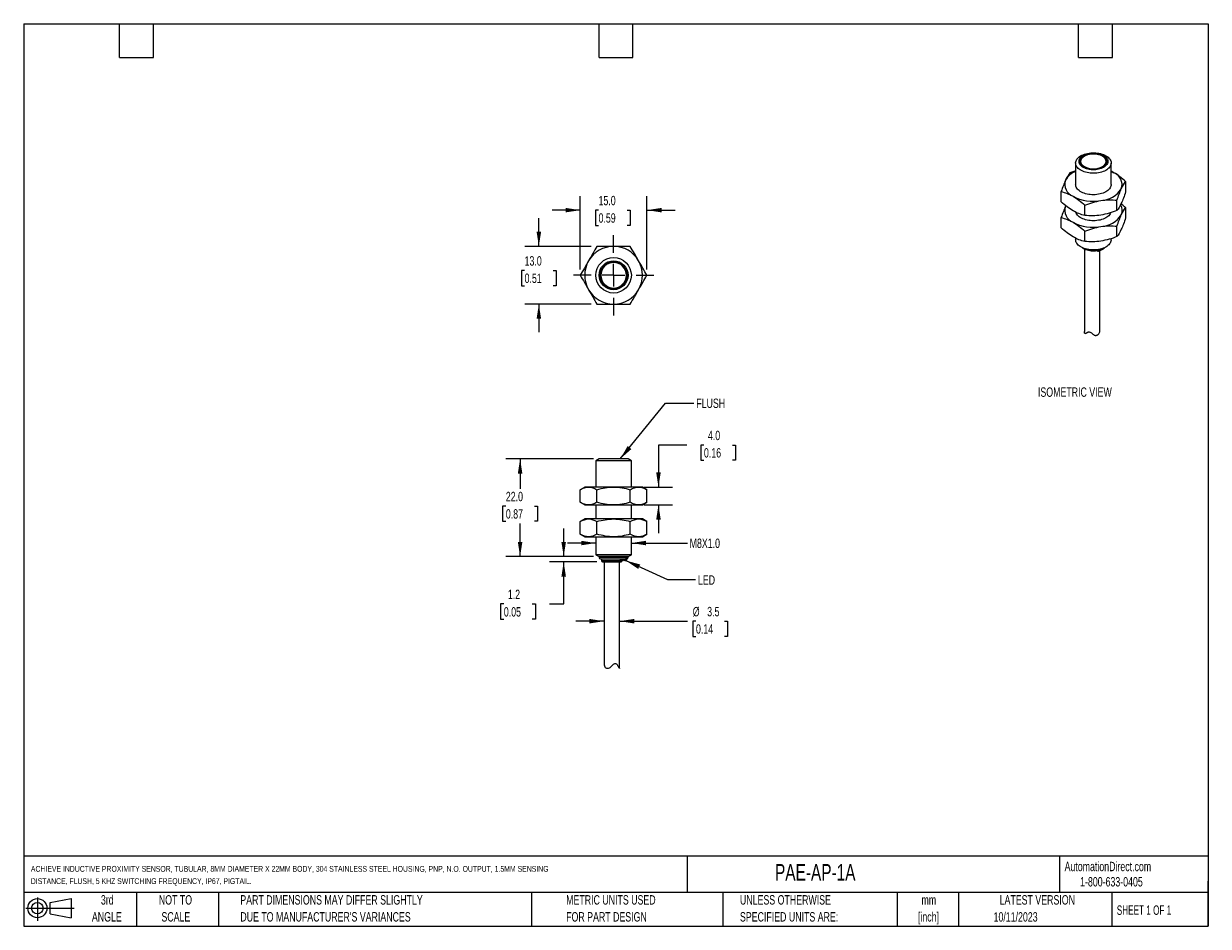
# Model space of a CAD drawing. Header units: millimetres. Extents: x 6 to 273, y 6 to 210.
import ezdxf

# ---------------------------------------------------------------- set-up
doc = ezdxf.new("R2010")
doc.units = ezdxf.units.MM
doc.linetypes.add('CENTERX2', pattern=[20.32, 12.7, -2.54, 2.54, -2.54])
doc.layers.add('CENTER', color=40, linetype='CENTERX2')
doc.layers.add('DIMENSIONS', color=140, linetype='Continuous', lineweight=25)
doc.layers.add('TEXT', color=140, linetype='Continuous', lineweight=25)
doc.styles.add('SLDTEXTSTYLE0', font='TXT', dxfattribs={"width": 0.7})
doc.styles.add('SLDTEXTSTYLE1', font='TXT', dxfattribs={"width": 0.65})
doc.dimstyles.new('SLDDIMSTYLE0', dxfattribs={"dimtxt": 2.158008, "dimasz": 3.302, "dimexe": 0, "dimexo": 0.0625, "dimgap": 0.539502, "dimtad": 0, "dimtih": 1, "dimtoh": 1, "dimrnd": 1e-09, "dimzin": 4, "dimdsep": 46, "dimtxsty": 'SLDTEXTSTYLE0', "dimsah": 1, "dimcen": 0.09, "dimadec": 0, "dimazin": 1, "dimtfac": 1, "dimtmove": 0, "dimatfit": 0, "dimfxl": 0, "dimfrac": 2, "dimtolj": 1, "dimtzin": 12, "dimarcsym": 0})
doc.dimstyles.new('SLDDIMSTYLE1', dxfattribs={"dimtxt": 2.158008, "dimasz": 3.302, "dimexe": 0, "dimexo": 0.0625, "dimgap": 0.539502, "dimtad": 0, "dimtih": 1, "dimtoh": 1, "dimrnd": 1e-09, "dimzin": 12, "dimdsep": 46, "dimtxsty": 'SLDTEXTSTYLE0', "dimsah": 1, "dimcen": 0.09, "dimadec": 0, "dimazin": 3, "dimtfac": 1, "dimtmove": 0, "dimatfit": 0, "dimfxl": 0, "dimfrac": 2, "dimtolj": 1, "dimtzin": 12, "dimarcsym": 0})
doc.dimstyles.new('SLDDIMSTYLE2', dxfattribs={"dimtxt": 2.158008, "dimasz": 3.302, "dimexe": 0, "dimexo": 0.0625, "dimgap": 0.539502, "dimtad": 0, "dimtih": 1, "dimtoh": 1, "dimrnd": 1e-09, "dimzin": 4, "dimdsep": 46, "dimtxsty": 'SLDTEXTSTYLE0', "dimsah": 1, "dimcen": 0.09, "dimadec": 0, "dimazin": 1, "dimtfac": 1, "dimtofl": 0, "dimtmove": 0, "dimatfit": 3, "dimfxl": 0, "dimfrac": 2, "dimtolj": 1, "dimtzin": 12, "dimarcsym": 0})
doc.dimstyles.new('SLDDIMSTYLE3', dxfattribs={"dimtxt": 0.18, "dimasz": 3.302, "dimexe": 0, "dimexo": 0.0625, "dimgap": 0, "dimtad": 0, "dimtih": 1, "dimtoh": 1, "dimdec": 0, "dimrnd": 1e-09, "dimzin": 0, "dimdsep": 46, "dimtxsty": 'Standard', "dimsah": 1, "dimcen": 0.09, "dimadec": 0, "dimazin": 0, "dimtfac": 3.302, "dimtdec": 0, "dimtofl": 0, "dimtmove": 0, "dimatfit": 3, "dimfxl": 0, "dimfrac": 2, "dimtolj": 1, "dimtzin": 0, "dimarcsym": 0})

# ---------------------------------------------------------------- blocks, each defined once
blk = doc.blocks.new('Block11')
at = {"color": 7, "linetype": 'Continuous', "lineweight": 18}
for p, q in [((0, 2.88), (10.87, 2.88)), ((2.59, 5.31), (2.59, 0)), ((5.48, 4.17), (10.18, 5.03)), ((5.48, 1.6), (5.48, 4.17)), ((10.18, 5.03), (10.18, 0.73)), ((5.48, 1.6), (10.18, 0.73))]:
    blk.add_line(p, q, dxfattribs=at)
for radius in [2.15, 1.29]:
    blk.add_circle((2.59, 2.88), radius, dxfattribs=at)
blk = doc.blocks.new('Block12')
at = {"color": 7, "linetype": 'Continuous'}
blk.add_blockref('Block11', (0, 0), dxfattribs=at)
blk = doc.blocks.new('_D')
at = {"layer": 'DIMENSIONS'}
for p, q in [((155.61, 114.7), (149.26, 114.7)), ((149.26, 114.7), (149.26, 105.23)), ((159.5, 114.7), (158.77, 114.7)), ((158.77, 114.7), (158.77, 111.27)), ((165.91, 114.7), (166.64, 114.7)), ((166.64, 114.7), (166.64, 111.27)), ((158.77, 111.27), (159.5, 111.27)), ((166.64, 111.27), (165.91, 111.27)), ((146.06, 105.23), (152.43, 105.23)), ((146.06, 101.23), (152.43, 101.23)), ((149.26, 101.23), (149.26, 94.88))]:
    blk.add_line(p, q, dxfattribs=at)
for points in [[(149.26, 105.23), (149.77, 108.53), (148.75, 108.53)], [(149.26, 101.23), (148.75, 97.92), (149.77, 97.92)]]:
    blk.add_solid(points, dxfattribs=at)
at = {"layer": 'DIMENSIONS', "char_height": 2.117, "attachment_point": 1, "style": 'SLDTEXTSTYLE0'}
for s, insert in [('4.0', (160.4, 117.91)), ('0.16', (159.5, 114))]:
    blk.add_mtext(s, dxfattribs=dict(at, insert=insert))
blk = doc.blocks.new('_D_1')
at = {"layer": 'DIMENSIONS'}
for p, q in [((137.01, 75.04), (130.66, 75.04)), ((140.51, 75.04), (155.78, 75.04)), ((157.71, 75.04), (156.98, 75.04)), ((156.98, 75.04), (156.98, 71.61)), ((164.12, 75.04), (164.84, 75.04)), ((164.84, 75.04), (164.84, 71.61)), ((156.98, 71.61), (157.71, 71.61)), ((164.84, 71.61), (164.12, 71.61))]:
    blk.add_line(p, q, dxfattribs=at)
for points in [[(137.01, 75.04), (133.71, 75.55), (133.71, 74.53)], [(140.51, 75.04), (143.81, 74.53), (143.81, 75.55)]]:
    blk.add_solid(points, dxfattribs=at)
at = {"layer": 'DIMENSIONS', "char_height": 2.117, "attachment_point": 1, "style": 'SLDTEXTSTYLE0'}
for s, insert in [('%%c', (156.98, 78.25)), ('3.5', (160.23, 78.25)), ('0.14', (157.71, 74.34))]:
    blk.add_mtext(s, dxfattribs=dict(at, insert=insert))
blk = doc.blocks.new('_D_2')
at = {"layer": 'DIMENSIONS'}
for p, q in [((127.92, 89.58), (127.92, 95.93)), ((134.64, 89.58), (124.75, 89.58)), ((135.39, 88.38), (124.75, 88.38)), ((127.92, 78.91), (127.92, 88.38)), ((114.45, 78.91), (113.73, 78.91)), ((113.73, 78.91), (113.73, 75.48)), ((120.86, 78.91), (121.59, 78.91)), ((121.59, 78.91), (121.59, 75.48)), ((124.75, 78.91), (127.92, 78.91)), ((113.73, 75.48), (114.45, 75.48)), ((121.59, 75.48), (120.86, 75.48))]:
    blk.add_line(p, q, dxfattribs=at)
for points in [[(127.92, 89.58), (128.43, 92.88), (127.41, 92.88)], [(127.92, 88.38), (127.41, 85.07), (128.43, 85.07)]]:
    blk.add_solid(points, dxfattribs=at)
at = {"layer": 'DIMENSIONS', "char_height": 2.117, "attachment_point": 1, "style": 'SLDTEXTSTYLE0'}
for s, insert in [('1.2', (115.35, 82.12)), ('0.05', (114.45, 78.2))]:
    blk.add_mtext(s, dxfattribs=dict(at, insert=insert))
blk = doc.blocks.new('_D_3')
at = {"layer": 'DIMENSIONS'}
for p, q in [((134.64, 111.58), (114.93, 111.58)), ((118.11, 111.58), (118.11, 104.86)), ((114.9, 100.95), (114.18, 100.95)), ((114.18, 100.95), (114.18, 97.52)), ((121.32, 100.95), (122.04, 100.95)), ((122.04, 100.95), (122.04, 97.52)), ((114.18, 97.52), (114.9, 97.52)), ((118.11, 89.58), (118.11, 97.04)), ((122.04, 97.52), (121.32, 97.52)), ((134.64, 89.58), (114.93, 89.58))]:
    blk.add_line(p, q, dxfattribs=at)
for points in [[(118.11, 111.58), (117.6, 108.27), (118.62, 108.27)], [(118.11, 89.58), (118.62, 92.88), (117.6, 92.88)]]:
    blk.add_solid(points, dxfattribs=at)
at = {"layer": 'DIMENSIONS', "char_height": 2.117, "attachment_point": 1, "style": 'SLDTEXTSTYLE0'}
for s, insert in [('22.0', (114.9, 104.16)), ('0.87', (114.9, 100.25))]:
    blk.add_mtext(s, dxfattribs=dict(at, insert=insert))
blk = doc.blocks.new('_D_4')
at = {"layer": 'DIMENSIONS'}
for p, q in [((135.16, 92.63), (128.81, 92.63)), ((143.16, 92.63), (155.8, 92.63))]:
    blk.add_line(p, q, dxfattribs=at)
for points in [[(135.16, 92.63), (131.86, 93.14), (131.86, 92.12)], [(143.16, 92.63), (146.46, 92.12), (146.46, 93.14)]]:
    blk.add_solid(points, dxfattribs=at)
at = {"layer": 'DIMENSIONS', "insert": (156.28, 93.64), "char_height": 2.117, "attachment_point": 1, "style": 'SLDTEXTSTYLE0'}
blk.add_mtext('M8X1.0', dxfattribs=at)
blk = doc.blocks.new('_D_5')
at = {"layer": 'DIMENSIONS'}
for p, q in [((131.65, 154.19), (131.65, 170.75)), ((146.66, 154.19), (146.66, 170.75)), ((131.65, 167.57), (125.3, 167.57)), ((135.77, 167.57), (135.05, 167.57)), ((135.05, 167.57), (135.05, 164.14)), ((142.18, 167.57), (142.91, 167.57)), ((142.91, 167.57), (142.91, 164.14)), ((146.66, 167.57), (153.01, 167.57)), ((135.05, 164.14), (135.77, 164.14)), ((142.91, 164.14), (142.18, 164.14))]:
    blk.add_line(p, q, dxfattribs=at)
for points in [[(131.65, 167.57), (128.35, 168.08), (128.35, 167.07)], [(146.66, 167.57), (149.96, 167.07), (149.96, 168.08)]]:
    blk.add_solid(points, dxfattribs=at)
at = {"layer": 'DIMENSIONS', "char_height": 2.117, "attachment_point": 1, "style": 'SLDTEXTSTYLE0'}
for s, insert in [('15.0', (135.77, 170.79)), ('0.59', (135.77, 166.87))]:
    blk.add_mtext(s, dxfattribs=dict(at, insert=insert))
blk = doc.blocks.new('_D_6')
at = {"layer": 'DIMENSIONS'}
for p, q in [((122.33, 159.42), (122.33, 165.77)), ((134.13, 159.42), (119.15, 159.42)), ((119.12, 154), (118.4, 154)), ((118.4, 154), (118.4, 150.57)), ((125.54, 154), (126.26, 154)), ((126.26, 154), (126.26, 150.57)), ((118.4, 150.57), (119.12, 150.57)), ((126.26, 150.57), (125.54, 150.57)), ((134.13, 146.42), (119.15, 146.42)), ((122.33, 146.42), (122.33, 140.07))]:
    blk.add_line(p, q, dxfattribs=at)
for points in [[(122.33, 159.42), (122.84, 162.72), (121.82, 162.72)], [(122.33, 146.42), (121.82, 143.11), (122.84, 143.11)]]:
    blk.add_solid(points, dxfattribs=at)
at = {"layer": 'DIMENSIONS', "char_height": 2.117, "attachment_point": 1, "style": 'SLDTEXTSTYLE0'}
for s, insert in [('13.0', (119.12, 157.21)), ('0.51', (119.12, 153.3))]:
    blk.add_mtext(s, dxfattribs=dict(at, insert=insert))
blk = doc.blocks.new('SW_CENTERMARKSYMBOL_0')
at = {"layer": 'CENTER', "color": 0}
for p, q in [((0, 5.08), (0, 9.04)), ((-5.08, 0), (-9.04, 0)), ((0, 0), (-2.54, 0)), ((0, 0), (0, 2.54)), ((0, 0), (0, -2.54)), ((0, 0), (2.54, 0)), ((5.08, 0), (9.04, 0)), ((0, -5.08), (0, -9.04))]:
    blk.add_line(p, q, dxfattribs=at)

msp = doc.modelspace()

# ---------------------------------------------------------------- linework, layer by layer
for p, q in [((243.185, 178.184), (243.185, 173.353)), ((250.16, 178.456), (250.15, 178.534)), ((251.185, 173.353), (251.185, 178.184)), ((251.781, 176.006), (251.185, 176.322)), ((254.435, 174), (254.435, 171.682)), ((239.935, 169.439), (239.935, 171.757)), ((240.958, 168.569), (240.907, 168.465)), ((240.907, 168.465), (240.955, 168.565)), ((245.243, 166.375), (245.243, 168.693)), ((252.492, 167.497), (252.492, 169.815)), ((254.435, 168.141), (254.435, 165.823)), ((239.935, 163.58), (239.935, 165.899)), ((245.243, 160.517), (245.243, 162.835)), ((252.492, 161.638), (252.492, 163.956)), ((243.185, 161.26), (243.185, 160.927)), ((251.185, 160.927), (251.185, 161.17)), ((245.152, 158.852), (245.152, 140.227)), ((248.01, 158.48), (248.122, 158.381)), ((248.122, 158.381), (248.051, 158.482)), ((248.338, 158.344), (248.385, 158.446)), ((248.385, 158.557), (248.385, 158.446)), ((248.652, 140.833), (248.652, 158.439)), ((248.929, 158.628), (249.005, 158.584)), ((249.565, 158.996), (249.596, 158.978)), ((245.434, 139.794), (246.023, 140.134)), ((245.977, 140.116), (245.471, 139.824)), ((245.977, 140.116), (245.895, 140.069)), ((135.907, 111.576), (135.157, 111.143)), ((135.157, 111.143), (135.157, 105.226)), ((143.157, 111.143), (135.157, 111.143)), ((142.407, 111.576), (135.907, 111.576)), ((143.157, 111.143), (142.407, 111.576)), ((143.157, 105.226), (143.157, 111.143)), ((132.657, 105.226), (131.652, 104.646)), ((131.652, 101.807), (131.652, 104.646)), ((133.528, 105.226), (132.657, 105.226)), ((139.157, 105.226), (133.528, 105.226)), ((135.404, 101.807), (135.404, 104.646)), ((144.786, 105.226), (139.157, 105.226)), ((142.91, 101.807), (142.91, 104.646)), ((145.657, 105.226), (144.786, 105.226)), ((146.663, 104.646), (145.657, 105.226)), ((146.663, 101.807), (146.663, 104.646)), ((131.652, 101.807), (132.657, 101.226)), ((145.657, 101.226), (146.663, 101.807)), ((132.657, 101.226), (133.528, 101.226)), ((133.528, 101.226), (139.157, 101.226)), ((135.157, 101.226), (135.157, 98.051)), ((139.157, 101.226), (144.786, 101.226)), ((143.157, 98.051), (143.157, 101.226)), ((144.786, 101.226), (145.657, 101.226)), ((132.657, 98.051), (131.652, 97.471)), ((131.652, 94.632), (131.652, 97.471)), ((133.528, 98.051), (132.657, 98.051)), ((139.157, 98.051), (133.528, 98.051)), ((135.404, 94.632), (135.404, 97.471)), ((144.786, 98.051), (139.157, 98.051)), ((142.91, 94.632), (142.91, 97.471)), ((145.657, 98.051), (144.786, 98.051)), ((146.663, 97.471), (145.657, 98.051)), ((146.663, 94.632), (146.663, 97.471)), ((131.652, 94.632), (132.657, 94.051)), ((132.657, 94.051), (133.528, 94.051)), ((133.528, 94.051), (139.157, 94.051)), ((135.157, 94.051), (135.157, 90.009)), ((139.157, 94.051), (144.786, 94.051)), ((143.157, 90.009), (143.157, 94.051)), ((144.786, 94.051), (145.657, 94.051)), ((145.657, 94.051), (146.663, 94.632)), ((135.157, 90.009), (135.907, 89.576)), ((143.157, 90.009), (135.157, 90.009)), ((135.907, 89.576), (135.907, 89.396)), ((142.407, 89.576), (135.907, 89.576)), ((142.407, 89.396), (135.907, 89.396)), ((136.407, 89.076), (136.407, 88.626)), ((141.107, 88.626), (136.407, 88.626)), ((137.007, 88.376), (137.007, 65.186)), ((140.507, 64.425), (140.507, 88.376)), ((140.747, 88.876), (140.747, 89.076)), ((141.457, 88.876), (140.747, 88.876)), ((141.257, 88.676), (140.815, 88.676)), ((141.107, 88.626), (141.107, 88.676)), ((141.257, 88.676), (141.457, 88.876)), ((141.631, 88.876), (141.457, 88.876)), ((141.457, 88.876), (141.631, 88.703)), ((141.631, 89.076), (141.631, 88.876)), ((141.631, 88.876), (141.911, 88.876)), ((141.631, 88.703), (141.631, 88.876)), ((141.657, 88.676), (141.631, 88.703)), ((141.657, 88.676), (141.803, 88.676)), ((141.803, 88.676), (141.911, 88.876)), ((141.916, 88.676), (141.803, 88.676)), ((141.911, 89.076), (141.85, 89.076)), ((141.911, 89.076), (141.911, 88.876)), ((142.107, 89.076), (141.911, 89.076)), ((142.073, 88.876), (141.911, 88.876)), ((141.916, 88.676), (141.981, 88.676)), ((141.992, 88.676), (141.981, 88.676)), ((141.992, 88.676), (142.107, 88.876)), ((142.073, 88.876), (142.107, 88.876)), ((142.107, 88.876), (142.107, 89.076)), ((142.407, 89.576), (143.157, 90.009)), ((142.407, 89.396), (142.407, 89.576))]:
    msp.add_line(p, q)
at = {"flags": 128}
for points in [[(250.014, 179.817), (250.266, 179.657), (250.491, 179.484), (250.688, 179.299), (250.853, 179.105), (250.987, 178.903), (251.086, 178.694), (251.152, 178.481), (251.183, 178.265), (251.178, 178.049), (251.139, 177.834), (251.065, 177.621), (250.956, 177.414), (250.815, 177.214), (250.641, 177.022), (250.438, 176.84), (250.205, 176.67), (249.947, 176.514), (249.663, 176.372), (249.359, 176.246), (249.035, 176.137), (248.694, 176.046), (248.341, 175.973), (247.977, 175.921), (247.606, 175.888), (247.232, 175.875), (246.857, 175.883), (246.485, 175.911), (246.12, 175.958), (245.763, 176.026), (245.42, 176.112), (245.091, 176.217), (244.781, 176.339), (244.492, 176.477), (244.227, 176.63), (243.988, 176.796), (243.777, 176.975), (243.596, 177.165), (243.446, 177.363), (243.33, 177.569), (243.247, 177.78), (243.199, 177.995), (243.185, 178.211), (243.207, 178.427), (243.264, 178.641), (243.356, 178.851), (243.481, 179.055), (243.638, 179.252), (243.827, 179.439), (244.045, 179.615), (244.291, 179.778), (244.563, 179.928), (244.857, 180.062), (245.172, 180.179), (245.504, 180.28), (245.851, 180.361), (246.21, 180.424), (246.578, 180.467), (246.951, 180.489), (247.326, 180.492), (247.7, 180.474), (248.069, 180.436), (248.43, 180.379), (248.781, 180.302), (249.117, 180.206), (249.437, 180.093), (249.736, 179.963), (250.014, 179.817)], [(249.483, 179.864), (249.711, 179.718), (249.911, 179.56), (250.081, 179.39), (250.219, 179.21), (250.324, 179.023), (250.395, 178.831), (250.431, 178.636), (250.431, 178.44), (250.395, 178.244), (250.324, 178.052), (250.219, 177.865), (250.081, 177.686), (249.911, 177.516), (249.711, 177.357), (249.483, 177.211), (249.23, 177.08), (248.955, 176.964), (248.661, 176.866), (248.35, 176.786), (248.026, 176.725), (247.694, 176.685), (247.355, 176.664), (247.015, 176.664), (246.677, 176.685), (246.344, 176.725), (246.021, 176.786), (245.71, 176.866), (245.415, 176.964), (245.14, 177.08), (244.887, 177.211), (244.659, 177.357), (244.46, 177.516), (244.289, 177.686), (244.151, 177.865), (244.046, 178.052), (243.975, 178.244), (243.94, 178.44), (243.94, 178.636), (243.975, 178.831), (244.046, 179.023), (244.151, 179.21), (244.289, 179.39), (244.46, 179.56), (244.659, 179.718), (244.887, 179.864), (245.14, 179.996), (245.415, 180.111), (245.71, 180.209), (246.021, 180.289), (246.344, 180.35), (246.677, 180.391), (247.015, 180.411), (247.355, 180.411), (247.694, 180.391), (248.026, 180.35), (248.35, 180.289), (248.661, 180.209), (248.955, 180.111), (249.23, 179.996), (249.483, 179.864)], [(249.377, 179.803), (249.132, 179.931), (248.864, 180.042), (248.578, 180.137), (248.276, 180.213), (247.961, 180.27), (247.638, 180.308), (247.309, 180.326), (246.979, 180.323), (246.651, 180.301), (246.33, 180.258), (246.018, 180.196), (245.719, 180.115), (245.437, 180.016), (245.175, 179.9), (244.936, 179.769), (244.722, 179.624), (244.536, 179.467), (244.38, 179.299), (244.255, 179.122), (244.164, 178.939), (244.107, 178.752), (244.085, 178.562), (244.099, 178.371), (244.147, 178.183), (244.229, 177.998), (244.345, 177.82), (244.494, 177.65), (244.672, 177.49), (244.88, 177.341), (245.113, 177.207), (245.37, 177.087), (245.647, 176.984), (245.942, 176.898), (246.251, 176.831), (246.57, 176.784), (246.897, 176.756), (247.226, 176.748), (247.556, 176.761), (247.881, 176.794), (248.198, 176.846), (248.504, 176.918), (248.794, 177.008), (249.067, 177.116), (249.318, 177.239), (249.545, 177.377), (249.745, 177.529), (249.917, 177.692), (250.057, 177.864), (250.165, 178.044), (250.239, 178.23), (250.278, 178.419), (250.283, 178.609), (250.252, 178.799), (250.187, 178.986), (250.087, 179.167), (249.955, 179.342), (249.791, 179.507), (249.598, 179.662), (249.377, 179.803)], [(244.506, 179.235), (244.429, 179.14), (244.317, 178.964), (244.239, 178.782), (244.195, 178.597), (244.186, 178.409), (244.213, 178.222), (244.274, 178.038), (244.369, 177.859), (244.498, 177.687), (244.657, 177.523), (244.847, 177.371), (245.029, 177.252)], [(244.243, 178.712), (244.213, 178.527), (244.217, 178.338), (244.258, 178.15), (244.334, 177.966), (244.445, 177.788), (244.589, 177.618), (244.764, 177.458), (244.969, 177.31), (245.201, 177.177), (245.456, 177.058), (245.733, 176.957), (245.764, 176.947)], [(248.606, 176.947), (248.847, 177.031), (249.108, 177.146), (249.346, 177.276), (249.558, 177.42), (249.741, 177.577), (249.893, 177.745), (250.012, 177.921), (250.097, 178.104), (250.146, 178.291), (250.16, 178.48), (250.137, 178.669), (250.134, 178.682)], [(251.185, 176.31), (251.425, 176.197), (251.781, 176.006)], [(251.185, 173.353), (251.178, 173.217), (251.139, 173.002), (251.065, 172.79), (250.956, 172.583), (250.815, 172.382), (250.641, 172.19), (250.438, 172.009), (250.205, 171.839), (249.947, 171.682), (249.663, 171.54), (249.359, 171.414), (249.035, 171.305), (248.694, 171.214), (248.341, 171.142), (247.977, 171.089), (247.606, 171.056), (247.232, 171.044), (246.857, 171.051), (246.485, 171.079), (246.12, 171.127), (245.763, 171.194), (245.42, 171.281), (245.091, 171.385), (244.781, 171.507), (244.492, 171.645), (244.227, 171.798), (243.988, 171.965), (243.777, 172.144), (243.596, 172.333), (243.446, 172.532), (243.33, 172.738), (243.247, 172.949), (243.199, 173.163), (243.185, 173.353)], [(251.089, 166.991), (251.065, 166.931), (250.956, 166.724), (250.815, 166.524), (250.641, 166.332), (250.438, 166.15), (250.205, 165.98), (249.947, 165.823), (249.663, 165.681), (249.359, 165.555), (249.035, 165.446), (248.694, 165.356), (248.341, 165.283), (247.977, 165.231), (247.606, 165.198), (247.232, 165.185), (246.857, 165.193), (246.485, 165.22), (246.12, 165.268), (245.763, 165.336), (245.42, 165.422), (245.091, 165.527), (244.781, 165.648), (244.492, 165.786), (244.227, 165.94), (243.988, 166.106), (243.777, 166.285), (243.596, 166.475), (243.446, 166.673), (243.33, 166.879), (243.249, 167.083)], [(251.185, 160.927), (251.178, 160.792), (251.139, 160.577), (251.065, 160.365), (250.956, 160.157), (250.815, 159.957), (250.641, 159.765), (250.438, 159.583), (250.205, 159.413), (249.947, 159.257), (249.663, 159.115), (249.359, 158.989), (249.035, 158.88), (248.694, 158.789), (248.341, 158.717), (247.977, 158.664), (247.606, 158.631), (247.232, 158.618), (246.857, 158.626), (246.485, 158.654), (246.12, 158.702), (245.763, 158.769), (245.42, 158.855), (245.091, 158.96), (244.781, 159.082), (244.492, 159.22), (244.227, 159.373), (243.988, 159.54), (243.777, 159.719), (243.596, 159.908), (243.446, 160.107), (243.33, 160.312), (243.247, 160.523), (243.199, 160.738), (243.185, 160.927)]]:
    msp.add_lwpolyline(points, dxfattribs=at)
for radius in [4, 3.25, 3.1, 3, 2.975]:
    msp.add_circle((139.157, 152.916), radius)
for centre, radius, start, end in [((248.888, 178.436), 1.268, 290.95266, 33.00662), ((244.818, 172.138), 4.481, 111.37095, 150.7964), ((243.614, 173.378), 2.868, 160.73168, 249.06524), ((250.757, 173.328), 2.868, 340.73168, 69.06524), ((247.171, 179.54), 9.957, 242.60265, 279.81127), ((248.512, 175.651), 5.934, 273.4335, 326.56112), ((243.614, 167.519), 2.868, 160.73168, 249.06524), ((251.378, 167.499), 2.303, 334.92822, 33.60789), ((248.512, 169.793), 5.934, 273.4335, 326.56112), ((247.171, 173.681), 9.957, 242.60265, 279.81127), ((139.157, 152.916), 6.5, 90, 150), ((139.157, 152.916), 6.5, 30, 90), ((247.185, 163.78), 5.234, 249.81696, 290.18304), ((248.264, 158.899), 0.469, 242.88091, 284.9005), ((248.263, 158.633), 0.299, 248.13479, 284.41764), ((247.377, 162.097), 3.874, 284.3547, 289.59426), ((247.431, 162.199), 3.872, 284.2614, 292.75602), ((247.872, 161.193), 2.773, 292.38413, 307.61049), ((247.851, 160.992), 2.67, 295.61266, 304.38197), ((248.345, 160.55), 1.975, 308.12108, 314.89227), ((248.484, 160.176), 1.634, 312.84999, 321.72137), ((139.157, 152.916), 6.5, 150, 210), ((139.157, 152.916), 6.5, 330, 30), ((139.157, 152.916), 6.5, 210, 270), ((139.157, 152.916), 6.5, 270, 330), ((136.227, 89.396), 0.32, 180, 270), ((136.657, 88.626), 0.25, 180, 270), ((140.857, 88.626), 0.25, 270, 0), ((142.087, 89.396), 0.32, 270, 0)]:
    msp.add_arc(centre, radius, start, end)
for centre, major_axis, ratio, start_param, end_param in [((248.14, 158.674), (-0.212, 0.367), 0.4713918, 2.1862476, 2.2977774), ((138.757, 86.711), (0, 4.07), 0.5773503, 5.2162139, 5.2732493)]:
    msp.add_ellipse(centre, major_axis=major_axis, ratio=ratio, start_param=start_param, end_param=end_param)
for points, knots in [([(244.247, 178.728), (244.245, 178.723), (244.213, 178.635), (244.212, 178.543), (244.21, 178.456)], [0, 0, 0, 0, 0.0562326, 1, 1, 1, 1]), ([(250.15, 178.534), (250.145, 178.599), (250.133, 178.744), (250.049, 178.949), (249.937, 179.137), (249.781, 179.33), (249.571, 179.523), (249.281, 179.717), (248.941, 179.888), (248.596, 180.013), (248.266, 180.099), (247.983, 180.155), (247.682, 180.194), (247.274, 180.222), (246.767, 180.21), (246.251, 180.136), (245.835, 180.031), (245.516, 179.92), (245.244, 179.798), (245.026, 179.675), (244.856, 179.558), (244.713, 179.442), (244.562, 179.298), (244.425, 179.127), (244.309, 178.929), (244.268, 178.797), (244.247, 178.728)], [0, 0, 0, 0, 0.0358276, 0.0797449, 0.1174544, 0.149101, 0.2040035, 0.2513878, 0.3006252, 0.3585582, 0.3908181, 0.4252561, 0.4612639, 0.496936, 0.5667753, 0.6347536, 0.6790856, 0.7225617, 0.7625284, 0.7973561, 0.8270385, 0.8526254, 0.881767, 0.9245225, 0.9606481, 1, 1, 1, 1]), ([(249.218, 179.711), (249.757, 179.4), (250.06, 178.978), (250.06, 178.098), (249.757, 177.675), (248.679, 177.053), (247.948, 176.878), (246.423, 176.878), (245.691, 177.053), (244.613, 177.675), (244.31, 178.098), (244.31, 178.978), (244.613, 179.4), (245.691, 180.023), (246.423, 180.197), (247.948, 180.197), (248.679, 180.023), (249.218, 179.711)], [0, 0, 0, 0, 0.125, 0.125, 0.25, 0.25, 0.375, 0.375, 0.5, 0.5, 0.625, 0.625, 0.75, 0.75, 0.875, 0.875, 1, 1, 1, 1]), ([(243.185, 176.41), (243.05, 176.368), (242.609, 176.23), (242.177, 176.06), (241.878, 175.942)], [0, 0, 0, 0, 0.3072307, 1, 1, 1, 1]), ([(254.435, 168.141), (254.221, 168.334), (253.884, 168.639), (253.539, 168.912), (253.413, 169.012)], [0, 0, 0, 0, 0.6336067, 1, 1, 1, 1]), ([(244.698, 159.127), (244.731, 159.101), (244.838, 159.015), (245.066, 158.888), (245.379, 158.74), (245.806, 158.591), (246.347, 158.468), (246.888, 158.416), (247.329, 158.414), (247.662, 158.434), (247.989, 158.473), (248.332, 158.537), (248.675, 158.628), (249.003, 158.747), (249.284, 158.877), (249.502, 159), (249.619, 159.084), (249.666, 159.117)], [0, 0, 0, 0, 0.0280311, 0.0919283, 0.1629161, 0.2380775, 0.3520412, 0.467725, 0.5263452, 0.5854668, 0.645061, 0.7029183, 0.7755306, 0.8430072, 0.9053542, 0.9625605, 1, 1, 1, 1]), ([(248.929, 158.628), (248.887, 158.597), (248.803, 158.535), (248.719, 158.477), (248.676, 158.447)], [0, 0, 0, 0, 0.5035184, 1, 1, 1, 1]), ([(249.005, 158.584), (248.993, 158.591), (248.969, 158.605), (248.942, 158.621), (248.929, 158.628)], [0, 0, 0, 0, 0.4975842, 1, 1, 1, 1]), ([(249.565, 158.996), (249.531, 158.961), (249.463, 158.891), (249.393, 158.822), (249.358, 158.788)], [0, 0, 0, 0, 0.5024158, 1, 1, 1, 1]), ([(249.596, 158.978), (249.591, 158.981), (249.583, 158.985), (249.571, 158.992), (249.565, 158.996)], [0, 0, 0, 0, 0.4964816, 1, 1, 1, 1]), ([(139.157, 155.791), (139.92, 155.791), (140.651, 155.489), (141.729, 154.41), (142.032, 153.679), (142.032, 152.154), (141.729, 151.423), (140.651, 150.344), (139.92, 150.041), (138.395, 150.041), (137.663, 150.344), (136.585, 151.423), (136.282, 152.154), (136.282, 153.679), (136.585, 154.41), (137.663, 155.489), (138.395, 155.791), (139.157, 155.791)], [0, 0, 0, 0, 0.125, 0.125, 0.25, 0.25, 0.375, 0.375, 0.5, 0.5, 0.625, 0.625, 0.75, 0.75, 0.875, 0.875, 1, 1, 1, 1]), ([(245.471, 139.824), (245.44, 139.802), (245.378, 139.757), (245.277, 139.795), (245.198, 139.907), (245.157, 140.061), (245.155, 140.181), (245.154, 140.227)], [0, 0, 0, 0, 0.206577, 0.4131448, 0.6214279, 0.8518324, 1, 1, 1, 1]), ([(245.895, 140.069), (245.942, 140.114), (246.008, 140.14), (246.163, 140.156), (246.252, 140.146), (246.435, 140.104), (246.528, 140.071), (246.7, 139.991), (246.782, 139.943), (246.85, 139.885)], [0, 0, 0, 0, 0.25, 0.25, 0.5, 0.5, 0.75, 0.75, 1, 1, 1, 1]), ([(246.85, 139.885), (246.898, 139.825), (246.993, 139.702), (247.174, 139.552), (247.38, 139.44), (247.593, 139.381), (247.8, 139.373), (247.981, 139.408), (248.143, 139.48), (248.323, 139.611), (248.497, 139.845), (248.595, 140.149), (248.636, 140.421), (248.651, 140.631), (248.651, 140.769), (248.651, 140.833)], [0, 0, 0, 0, 0.0777914, 0.157415, 0.2353289, 0.3162263, 0.3836514, 0.4535724, 0.5134209, 0.5751116, 0.6927355, 0.812875, 0.8773116, 0.9431386, 1, 1, 1, 1]), ([(136.227, 89.076), (136.227, 89.076), (136.46, 89.076), (137.313, 89.076), (137.907, 89.076), (139.228, 89.076), (139.916, 89.076), (141.112, 89.076), (141.584, 89.076), (141.85, 89.076)], [0, 0, 0, 0, 0.25, 0.25, 0.5, 0.5, 0.75, 0.75, 1, 1, 1, 1]), ([(136.657, 88.376), (136.657, 88.376), (137.598, 88.376), (139.916, 88.376), (140.857, 88.376), (140.857, 88.376)], [0, 0, 0, 0, 0.5, 0.5, 1, 1, 1, 1]), ([(142.073, 88.876), (142.047, 88.843), (141.997, 88.775), (141.943, 88.709), (141.916, 88.676)], [0, 0, 0, 0, 0.5035184, 1, 1, 1, 1]), ([(141.981, 88.676), (141.997, 88.709), (142.029, 88.776), (142.058, 88.843), (142.073, 88.876)], [0, 0, 0, 0, 0.4975842, 1, 1, 1, 1]), ([(137.009, 65.186), (137.011, 65.181), (137.016, 65.17), (137.073, 65.04), (137.156, 64.867), (137.223, 64.741), (137.257, 64.676)], [0, 0, 0, 0, 0.1969859, 0.4892536, 0.741779, 1, 1, 1, 1]), ([(138.457, 64.676), (138.374, 64.565), (138.262, 64.482), (138.02, 64.383), (137.893, 64.369), (137.665, 64.392), (137.562, 64.429), (137.389, 64.532), (137.316, 64.598), (137.257, 64.676)], [0, 0, 0, 0, 0.25, 0.25, 0.5, 0.5, 0.75, 0.75, 1, 1, 1, 1]), ([(139.057, 65.276), (139.114, 65.355), (139.19, 65.416), (139.357, 65.494), (139.449, 65.51), (139.621, 65.502), (139.703, 65.477), (139.845, 65.399), (139.907, 65.345), (139.957, 65.276)], [0, 0, 0, 0, 0.25, 0.25, 0.5, 0.5, 0.75, 0.75, 1, 1, 1, 1]), ([(139.957, 65.276), (139.991, 65.202), (140.059, 65.052), (140.174, 64.857), (140.289, 64.688), (140.386, 64.563), (140.459, 64.478), (140.496, 64.436), (140.511, 64.42), (140.507, 64.425), (140.507, 64.425)], [0, 0, 0, 0, 0.1513807, 0.3063267, 0.4579458, 0.6153706, 0.7465786, 0.8826437, 0.9991077, 1, 1, 1, 1])]:
    msp.add_open_spline(points, degree=3, knots=knots)
for points in [[(240.907, 174.324), (240.575, 173.61), (240.253, 172.73), (239.935, 171.757)], [(241.878, 175.942), (241.561, 175.548), (241.238, 175.038), (240.907, 174.324)], [(254.435, 174), (253.568, 174.79), (252.687, 175.483), (251.781, 176.006)], [(253.464, 172.382), (253.795, 173.096), (254.118, 173.605), (254.435, 174)], [(239.935, 171.757), (240.802, 171.546), (241.683, 171.222), (242.589, 170.699)], [(242.589, 170.699), (243.495, 170.177), (244.376, 169.483), (245.243, 168.693)], [(252.492, 169.815), (252.81, 170.788), (253.132, 171.667), (253.464, 172.382)], [(254.435, 171.682), (254.118, 170.709), (253.795, 169.83), (253.464, 169.115)], [(242.589, 167.433), (241.683, 167.956), (240.802, 168.65), (239.935, 169.439)], [(240.907, 168.465), (240.575, 167.751), (240.253, 166.871), (239.935, 165.899)], [(245.243, 168.693), (246.427, 169.166), (247.63, 169.537), (248.868, 169.728)], [(248.868, 169.728), (250.105, 169.92), (251.308, 169.921), (252.492, 169.815)], [(253.464, 169.115), (253.132, 168.401), (252.81, 167.891), (252.492, 167.497)], [(253.464, 166.523), (253.795, 167.237), (254.118, 167.747), (254.435, 168.141)], [(239.935, 165.899), (240.802, 165.687), (241.683, 165.364), (242.589, 164.841)], [(245.243, 166.375), (244.376, 166.587), (243.495, 166.91), (242.589, 167.433)], [(248.868, 166.462), (247.63, 166.271), (246.427, 166.27), (245.243, 166.375)], [(252.492, 167.497), (251.308, 167.025), (250.105, 166.653), (248.868, 166.462)], [(252.492, 163.956), (252.81, 164.929), (253.132, 165.809), (253.464, 166.523)], [(254.435, 165.823), (254.118, 164.851), (253.795, 163.971), (253.464, 163.257)], [(242.589, 161.575), (241.683, 162.097), (240.802, 162.791), (239.935, 163.58)], [(242.589, 164.841), (243.495, 164.318), (244.376, 163.624), (245.243, 162.835)], [(245.243, 162.835), (246.427, 163.307), (247.63, 163.678), (248.868, 163.87)], [(248.868, 163.87), (250.105, 164.061), (251.308, 164.062), (252.492, 163.956)], [(253.464, 163.257), (253.132, 162.542), (252.81, 162.033), (252.492, 161.638)], [(245.243, 160.517), (244.376, 160.728), (243.495, 161.052), (242.589, 161.575)], [(248.868, 160.603), (247.63, 160.412), (246.427, 160.411), (245.243, 160.517)], [(252.492, 161.638), (251.308, 161.166), (250.105, 160.795), (248.868, 160.603)], [(135.404, 159.416), (134.791, 158.355), (134.168, 157.276), (133.528, 156.166)], [(139.157, 159.416), (137.876, 159.416), (136.63, 159.416), (135.404, 159.416)], [(142.91, 159.416), (141.684, 159.416), (140.438, 159.416), (139.157, 159.416)], [(144.786, 156.166), (144.146, 157.276), (143.523, 158.355), (142.91, 159.416)], [(133.528, 156.166), (132.888, 155.057), (132.265, 153.978), (131.652, 152.916)], [(146.663, 152.916), (146.05, 153.978), (145.427, 155.057), (144.786, 156.166)], [(131.652, 152.916), (132.265, 151.855), (132.888, 150.776), (133.528, 149.666)], [(144.786, 149.666), (145.427, 150.776), (146.05, 151.855), (146.663, 152.916)], [(133.528, 149.666), (134.168, 148.557), (134.791, 147.478), (135.404, 146.416)], [(142.91, 146.416), (143.523, 147.478), (144.146, 148.557), (144.786, 149.666)], [(135.404, 146.416), (136.63, 146.416), (137.876, 146.416), (139.157, 146.416)], [(139.157, 146.416), (140.438, 146.416), (141.684, 146.416), (142.91, 146.416)], [(245.471, 139.824), (245.577, 139.916), (245.714, 139.995), (245.895, 140.069)], [(131.652, 104.646), (132.265, 105), (132.888, 105.226), (133.528, 105.226)], [(133.528, 105.226), (134.168, 105.226), (134.791, 105), (135.404, 104.646)], [(135.404, 104.646), (136.63, 105), (137.876, 105.226), (139.157, 105.226)], [(139.157, 105.226), (140.438, 105.226), (141.684, 105), (142.91, 104.646)], [(142.91, 104.646), (143.523, 105), (144.146, 105.226), (144.786, 105.226)], [(144.786, 105.226), (145.427, 105.226), (146.05, 105), (146.663, 104.646)], [(133.528, 101.226), (132.888, 101.226), (132.265, 101.453), (131.652, 101.807)], [(135.404, 101.807), (134.791, 101.453), (134.168, 101.226), (133.528, 101.226)], [(139.157, 101.226), (137.876, 101.226), (136.63, 101.453), (135.404, 101.807)], [(142.91, 101.807), (141.684, 101.453), (140.438, 101.226), (139.157, 101.226)], [(144.786, 101.226), (144.146, 101.226), (143.523, 101.453), (142.91, 101.807)], [(146.663, 101.807), (146.05, 101.453), (145.427, 101.226), (144.786, 101.226)], [(131.652, 97.471), (132.265, 97.825), (132.888, 98.051), (133.528, 98.051)], [(133.528, 98.051), (134.168, 98.051), (134.791, 97.825), (135.404, 97.471)], [(135.404, 97.471), (136.63, 97.825), (137.876, 98.051), (139.157, 98.051)], [(139.157, 98.051), (140.438, 98.051), (141.684, 97.825), (142.91, 97.471)], [(142.91, 97.471), (143.523, 97.825), (144.146, 98.051), (144.786, 98.051)], [(144.786, 98.051), (145.427, 98.051), (146.05, 97.825), (146.663, 97.471)], [(133.528, 94.051), (132.888, 94.051), (132.265, 94.278), (131.652, 94.632)], [(135.404, 94.632), (134.791, 94.278), (134.168, 94.051), (133.528, 94.051)], [(139.157, 94.051), (137.876, 94.051), (136.63, 94.278), (135.404, 94.632)], [(142.91, 94.632), (141.684, 94.278), (140.438, 94.051), (139.157, 94.051)], [(144.786, 94.051), (144.146, 94.051), (143.523, 94.278), (142.91, 94.632)], [(146.663, 94.632), (146.05, 94.278), (145.427, 94.051), (144.786, 94.051)], [(138.457, 64.676), (138.638, 64.895), (138.838, 65.095), (139.057, 65.276)]]:
    msp.add_open_spline(points, degree=3)
at = {"layer": 'TEXT'}
for p, q in [((6.35, 209.55), (273.05, 209.55)), ((6.35, 209.55), (6.35, 6.35)), ((27.94, 201.93), (27.94, 209.55)), ((35.56, 201.93), (35.56, 209.55)), ((135.89, 201.93), (135.89, 209.55)), ((143.51, 201.93), (143.51, 209.55)), ((243.84, 201.93), (243.84, 209.55)), ((251.46, 201.93), (251.46, 209.55)), ((273.05, 209.55), (273.05, 6.35)), ((27.94, 201.93), (35.56, 201.93)), ((135.89, 201.93), (143.51, 201.93)), ((243.84, 201.93), (251.46, 201.93)), ((273.05, 22.126), (6.35, 22.126)), ((155.759, 22.126), (155.759, 13.97)), ((239.575, 22.126), (239.575, 13.97)), ((273.05, 6.35), (273.05, 16.51)), ((273.05, 13.97), (6.35, 13.97)), ((31.75, 13.97), (31.75, 6.35)), ((50.212, 13.97), (50.212, 6.35)), ((120.646, 13.97), (120.646, 6.35)), ((163.78, 13.97), (163.78, 6.35)), ((203.024, 13.97), (203.024, 6.35)), ((216.812, 13.97), (216.812, 6.35)), ((251.349, 13.97), (251.349, 6.35)), ((6.35, 6.35), (273.05, 6.35))]:
    msp.add_line(p, q, dxfattribs=at)

# ---------------------------------------------------------------- block references
at = {"layer": 'CENTER'}
msp.add_blockref('SW_CENTERMARKSYMBOL_0', (139.157, 152.916), dxfattribs=at)
at = {"layer": 'TEXT'}
msp.add_blockref('Block12', (6.838, 7.554), dxfattribs=at)

# ---------------------------------------------------------------- texts
for s, insert, char_height, attachment_point, style in [('ISOMETRIC VIEW', (234.7, 127.67), 2.11667, 1, 'SLDTEXTSTYLE0'), ('FLUSH', (157.767, 125.153), 2.1167, 1, 'SLDTEXTSTYLE0'), ('LED', (158.149, 85.373), 2.1167, 1, 'SLDTEXTSTYLE0'), ('ACHIEVE INDUCTIVE PROXIMITY SENSOR, TUBULAR, 8MM DIAMETER X 22MM BODY, 304 STAINLESS STEEL HOUSING, PNP, N.O. OUTPUT, 1.5MM SENSING', (7.966, 19.945), 1.322917, 1, 'SLDTEXTSTYLE0'), ('PAE-AP-1A', (175.502, 20.364), 3.7042, 1, 'SLDTEXTSTYLE0'), ('AutomationDirect.com', (240.695, 20.877), 2.11667, 1, 'SLDTEXTSTYLE0'), ('DISTANCE, FLUSH, 5 KHZ SWITCHING FREQUENCY, IP67, PIGTAIL.', (7.966, 17.181), 1.32292, 1, 'SLDTEXTSTYLE0'), ('1-800-633-0405', (244.192, 17.437), 2.11667, 1, 'SLDTEXTSTYLE0'), ('3rd', (25.162, 13.364), 2.1167, 2, 'SLDTEXTSTYLE0'), ('NOT TO', (40.516, 13.364), 2.1167, 2, 'SLDTEXTSTYLE0'), ('PART DIMENSIONS MAY DIFFER SLIGHTLY', (55.119, 13.364), 2.11667, 1, 'SLDTEXTSTYLE0'), ('METRIC UNITS USED', (128.478, 13.364), 2.11667, 1, 'SLDTEXTSTYLE0'), ('UNLESS OTHERWISE', (167.608, 13.364), 2.11667, 1, 'SLDTEXTSTYLE0'), ('LATEST VERSION', (234.552, 13.364), 2.11667, 2, 'SLDTEXTSTYLE0'), ('mm', (210.13, 13.361), 2.1167, 2, 'SLDTEXTSTYLE0'), ('SHEET 1 OF 1', (252.441, 11.051), 2.11667, 1, 'SLDTEXTSTYLE1'), ('ANGLE', (25.065, 9.542), 2.1167, 2, 'SLDTEXTSTYLE0'), ('SCALE', (40.612, 9.542), 2.1167, 2, 'SLDTEXTSTYLE0'), ("DUE TO MANUFACTURER'S VARIANCES", (55.119, 9.542), 2.11667, 1, 'SLDTEXTSTYLE0'), ('FOR PART DESIGN', (128.478, 9.542), 2.11667, 1, 'SLDTEXTSTYLE0'), ('SPECIFIED UNITS ARE:', (167.608, 9.542), 2.11667, 1, 'SLDTEXTSTYLE0'), ('[inch]', (210.047, 9.539), 2.1167, 2, 'SLDTEXTSTYLE0'), ('10/11/2023', (229.664, 9.528), 2.1167, 2, 'SLDTEXTSTYLE0')]:
    msp.add_mtext(s, dxfattribs=dict(at, insert=insert, char_height=char_height, attachment_point=attachment_point, style=style))

# ---------------------------------------------------------------- dimensions: what is measured, and where the dimension line sits
at = {"layer": 'DIMENSIONS'}
for base, p1, p2, angle, dimstyle, picture, middle in [((146.663, 167.574), (131.652, 152.916), (146.663, 152.916), 0, 'SLDDIMSTYLE0', '_D_5', (138.976, 167.574)), ((122.329, 146.416), (135.404, 159.416), (135.404, 146.416), 90, 'SLDDIMSTYLE0', '_D_6', (122.329, 154.002)), ((149.258, 105.226), (144.786, 101.226), (144.786, 105.226), 90, 'SLDDIMSTYLE0', '_D', (149.258, 114.697)), ((118.109, 111.576), (135.907, 89.576), (135.907, 111.576), 90, 'SLDDIMSTYLE2', '_D_3', (118.109, 100.951)), ((127.921, 89.576), (136.657, 88.376), (135.907, 89.576), 90, 'SLDDIMSTYLE1', '_D_2', (127.921, 78.906))]:
    dim = msp.add_linear_dim(base=base, p1=p1, p2=p2, angle=angle, dimstyle=dimstyle, dxfattribs=at)
    dim.commit()
    dim.dimension.update_dxf_attribs({"geometry": picture, "text_midpoint": middle, "dimtype": 160})
for base, p1, p2, text, picture, middle in [((143.157, 92.628), (135.157, 90.009), (143.157, 90.009), 'M8X1.0', '_D_4', (161.645, 92.628)), ((140.507, 75.038), (137.007, 65.191), (140.507, 64.425), '%%c<>', '_D_1', (160.914, 75.038))]:
    dim = msp.add_linear_dim(base=base, p1=p1, p2=p2, angle=0, text=text, dimstyle='SLDDIMSTYLE1', dxfattribs=at)
    dim.commit()
    dim.dimension.update_dxf_attribs({"geometry": picture, "text_midpoint": middle, "dimtype": 160})

# ---------------------------------------------------------------- leaders
at = {"layer": 'TEXT'}
for points in [[(140.659, 111.576), (150.874, 124.111), (157.224, 124.111)], [(141.916, 88.676), (151.285, 84.423), (157.635, 84.423)]]:
    msp.add_leader(points, dimstyle='SLDDIMSTYLE3', dxfattribs=at)

doc.saveas('drawing.dxf')
